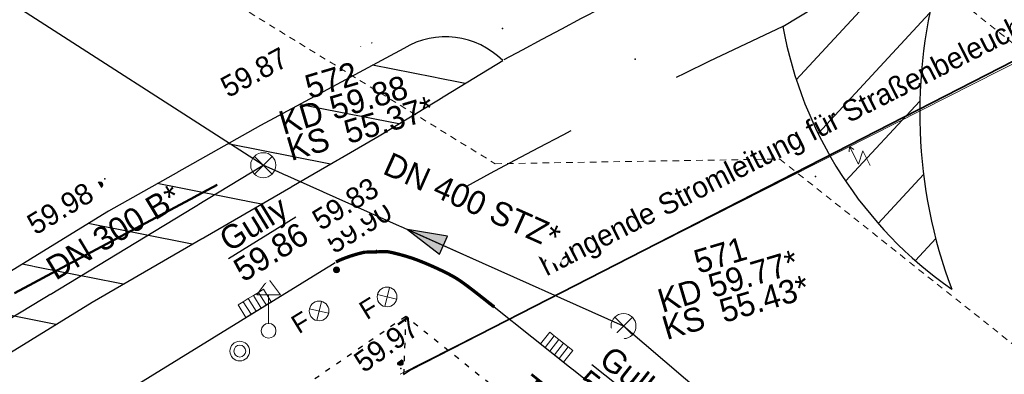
# Model space of a CAD drawing. Header units: metres. Extents: x 32365810 to 32367010, y 5620411 to 5622366.
# Tile 66 of 198: x 32366126 to 32366144, y 5622045 to 5622052. Entities that reach past the tile are written whole.
import ezdxf

# ---------------------------------------------------------------- set-up
doc = ezdxf.new("R2010")
doc.units = ezdxf.units.M
for name, pattern in [('1000.100', [0]), ('1000.196', [0.225, 0.075, -0.15]), ('1000.210', [0]), ('1000.211', [0]), ('1000.213', [4.5, 2.25, -2.25]), ('1000.300', [0]), ('1000.325', [0]), ('1600.2028', [0]), ('1600.2032', [0.25, 0.125, 0, 0, -0.125]), ('1600.2512', [0.25, 0.125, 0, 0, -0.125])]:
    doc.linetypes.add(name, pattern=pattern)
doc.layers.get('0').update_dxf_attribs({"color": 1, "linetype": 'CONTINUOUS'})
for name, color, linetype in [('Beschriftung Kanalbestand (AMT 66)', 7, 'CONTINUOUS'), ('EFB-_ Dachhöhen Bestandsgebäude (NHN)', 7, 'CONTINUOUS'), ('Fahrbahnmarkierung', 7, 'CONTINUOUS'), ('Flurstücke_Grenzpunkte', 11, 'CONTINUOUS'), ('Gebäude', 31, 'CONTINUOUS'), ('Höhen_ gemessen (NHN)', 7, 'CONTINUOUS'), ('Leitungen Kanalbestand (AMT 66)', 7, 'CONTINUOUS'), ('Stromversorgung', 7, 'CONTINUOUS'), ('Symbole Topographie', 7, 'CONTINUOUS'), ('Topographie_ örtl. Aufnahme', 7, 'CONTINUOUS'), ('weitere Entwässerungsleitungen', 7, 'CONTINUOUS')]:
    doc.layers.add(name, color=color, linetype=linetype)
doc.styles.add('Arial', font='Arial.ttf')
doc.styles.add('Dachhöhe NHN_ Bestand_ gemessen_ schwarz', font='Century Gothic.ttf')
doc.styles.add('Höhe NHN_ gemessen_ blau', font='Century Gothic.ttf')
doc.styles.add('Kanal Mischwasser_ Beschriftung allgemein_ dünn_ lila', font='Century Gothic.ttf')
doc.styles.add('Kanal_ Höhe_ NHN (Deckel_Sohle)_ lila', font='Century Gothic.ttf')
doc.styles.add('Stromversorgung_ Beschriftung allgemein_ dünn_ schwarz', font='Century Gothic.ttf')

# ---------------------------------------------------------------- blocks, each defined once
blk = doc.blocks.new('S1000.451')
at = {"color": 0, "lineweight": -2}
for radius in [0.5, 0.3]:
    blk.add_circle((0, 0), radius, dxfattribs=at)
blk = doc.blocks.new('S1000.460', base_point=(0, -0.375))
at = {"color": 0, "lineweight": -2}
for p, q in [((-0.2, 0.23), (0, 0.5)), ((0, 0.5), (0.2, 0.23)), ((0.2, 0.23), (-0.2, 0.23)), ((0, -0.25), (0, 0.23))]:
    blk.add_line(p, q, dxfattribs=at)
blk.add_circle((0, -0.375), 0.125, dxfattribs=at)
blk = doc.blocks.new('S1000.364', base_point=(0.25, 0))
at = {"color": 0, "lineweight": -2}
for p, q in [((0.075, 0.175), (0.425, -0.175)), ((0.425, 0.175), (0.075, -0.175))]:
    blk.add_line(p, q, dxfattribs=at)
blk.add_circle((0.25, 0), 0.25, dxfattribs=at)
at = {"color": 0, "lineweight": -2, "insert": (-0.5, -0.235), "char_height": 0.47, "attachment_point": 7, "line_spacing_factor": 0.69, "style": 'Arial'}
blk.add_mtext('F', dxfattribs=at)
blk = doc.blocks.new('S1000.345')
at = {"color": 0, "lineweight": -2}
for p, q in [((-0.353554, 0.353554), (0.353554, -0.353554)), ((-0.353554, -0.353554), (0.353554, 0.353554))]:
    blk.add_line(p, q, dxfattribs=at)
blk.add_circle((0, 0), 0.5, dxfattribs=at)
blk = doc.blocks.new('S1000.507', base_point=(0, -0.25))
at = {"color": 0, "lineweight": -2}
for p, q in [((-0.5, 0.25), (-0.3, 0.25)), ((-0.5, -0.25), (-0.5, 0.25)), ((-0.3, 0.25), (-0.1, 0.25)), ((-0.3, 0.25), (-0.3, -0.25)), ((-0.1, 0.25), (0.1, 0.25)), ((-0.1, 0.25), (-0.1, -0.25)), ((0.1, 0.25), (0.3, 0.25)), ((0.1, 0.25), (0.1, -0.25)), ((0.3, 0.25), (0.5, 0.25)), ((0.3, 0.25), (0.3, -0.25)), ((0.5, 0.25), (0.5, -0.25)), ((-0.3, -0.25), (-0.5, -0.25)), ((-0.1, -0.25), (-0.3, -0.25)), ((0.1, -0.25), (-0.1, -0.25)), ((0.3, -0.25), (0.1, -0.25)), ((0.5, -0.25), (0.3, -0.25))]:
    blk.add_line(p, q, dxfattribs=at)
blk = doc.blocks.new('S1000.15')
at = {"color": 0, "lineweight": -2}
for p, q in [((-0.5, 0.05), (-0.485, 0.1)), ((0.495, 0.05), (-0.5, 0.05)), ((-0.5, -0.05), (-0.5, 0)), ((-0.5, 0), (0.5, 0)), ((-0.485, 0.1), (0.49, 0.1)), ((-0.475, 0.15), (-0.455, 0.2)), ((0.475, 0.15), (-0.475, 0.15)), ((-0.455, 0.2), (0.455, 0.2)), ((-0.43, 0.25), (-0.4, 0.3)), ((0.43, 0.25), (-0.43, 0.25)), ((-0.4, 0.3), (0.395, 0.3)), ((-0.355, 0.35), (-0.295, 0.4)), ((0.36, 0.35), (-0.355, 0.35)), ((-0.295, 0.4), (0.3, 0.4)), ((0.22, 0.45), (-0.215, 0.45)), ((0.3, 0.4), (0.22, 0.45)), ((0.395, 0.3), (0.36, 0.35)), ((0.455, 0.2), (0.43, 0.25)), ((0.49, 0.1), (0.475, 0.15)), ((0.5, 0), (0.495, 0.05)), ((0.495, -0.05), (-0.5, -0.05)), ((-0.475, -0.15), (-0.49, -0.1)), ((-0.49, -0.1), (0.485, -0.1)), ((0.475, -0.15), (-0.475, -0.15)), ((-0.43, -0.25), (-0.455, -0.2)), ((-0.455, -0.2), (0.46, -0.2)), ((0.425, -0.25), (-0.43, -0.25)), ((-0.355, -0.35), (-0.4, -0.3)), ((-0.4, -0.3), (0.395, -0.3)), ((0.345, -0.35), (-0.355, -0.35)), ((-0.205, -0.45), (-0.29, -0.4)), ((-0.29, -0.4), (0.285, -0.4)), ((0.2, -0.45), (-0.205, -0.45)), ((0.285, -0.4), (0.345, -0.35)), ((0.395, -0.3), (0.425, -0.25)), ((0.46, -0.2), (0.475, -0.15)), ((0.485, -0.1), (0.495, -0.05))]:
    blk.add_line(p, q, dxfattribs=at)
blk.add_circle((0, 0), 0.5, dxfattribs=at)
blk = doc.blocks.new('O1462')
at = {"layer": 'Flurstücke_Grenzpunkte', "color": 7, "linetype": '1600.2028', "lineweight": 35}
for p, q in [((32366149.913, 5622053.603), (32366133.183, 5622045.049)), ((32366133.183, 5622045.049), (32366133.051, 5622044.958))]:
    blk.add_line(p, q, dxfattribs=at)
blk = doc.blocks.new('O1916')
at = {"layer": 'Flurstücke_Grenzpunkte', "color": 7, "linetype": '1600.2028', "lineweight": 35}
for p, q in [((32366149.913, 5622053.603), (32366133.183, 5622045.049)), ((32366133.183, 5622045.049), (32366133.051, 5622044.958))]:
    blk.add_line(p, q, dxfattribs=at)
blk = doc.blocks.new('*X974')
at = {"color": 253, "linetype": '1000.210', "lineweight": 25, "true_color": 0x999999}
for p, q in [((32366134.224585, 5622050.490275), (32366132.460511, 5622050.837195)), ((32366132.957863, 5622049.720232), (32366131.070853, 5622050.091328)), ((32366131.657514, 5622048.956803), (32366129.703707, 5622049.341035)), ((32366130.343161, 5622048.196127), (32366128.362434, 5622048.585653)), ((32366129.028808, 5622047.435452), (32366127.046765, 5622047.825237)), ((32366127.714455, 5622046.674776), (32366125.788358, 5622047.053559)), ((32366126.43115, 5622045.907995), (32366124.52995, 5622046.281881))]:
    blk.add_line(p, q, dxfattribs=at)
blk = doc.blocks.new('*X975')
at = {"color": 253, "linetype": '1000.210', "lineweight": 25, "true_color": 0x999999}
for p, q in [((32366140.527547, 5622050.561694), (32366142.729425, 5622052.934107)), ((32366140.942864, 5622049.539178), (32366143.066823, 5622051.827636)), ((32366141.46656, 5622048.633435), (32366142.879245, 5622050.155532)), ((32366142.085686, 5622047.830512), (32366142.949397, 5622048.761118)), ((32366142.794071, 5622047.123762), (32366143.1825, 5622047.542275))]:
    blk.add_line(p, q, dxfattribs=at)
blk = doc.blocks.new('S1000.399', base_point=(0.175, -0.5))
at = {"color": 0, "lineweight": -2}
for p, q in [((-0.2, -0.125), (-0.2, 0.5)), ((0.175, 0.25), (-0.2, -0.125)), ((0.175, 0.25), (0.175, -0.5)), ((0.075, -0.325), (0.175, -0.5)), ((0.175, -0.5), (0.275, -0.325))]:
    blk.add_line(p, q, dxfattribs=at)
blk = doc.blocks.new('S1000.370')
at = {"lineweight": -2}
blk.add_hatch(color=0, dxfattribs=at).paths.add_polyline_path([(0.065, 0), (-0.06, 0), (0, 0.25)], flags=0)
at = {"color": 0, "lineweight": -2}
for p, q in [((0, 0.25), (-0.06, 0)), ((0, -0.25), (0, 0.25)), ((0.065, 0), (0, 0.25)), ((-0.06, 0), (0.065, 0))]:
    blk.add_line(p, q, dxfattribs=at)

msp = doc.modelspace()

# ---------------------------------------------------------------- linework, layer by layer
at = {"layer": 'Fahrbahnmarkierung', "color": 7, "true_color": 0xffffff}
for p in [(32366134.934067, 5622051.532438, 59.857), (32366132.443416, 5622051.255263, 59.866), (32366132.236434, 5622051.184615, 59.867), (32366137.458916, 5622050.950743, 59.874), (32366127.359996, 5622048.676913, 59.978), (32366140.891477, 5622048.721318, 59.829)]:
    msp.add_point(p, dxfattribs=at)
at = {"layer": 'Topographie_ örtl. Aufnahme', "color": 7, "true_color": 0xffffff}
for p in [(32366132.532733, 5622047.315423, 59.787), (32366133.266467, 5622047.150582, 59.767), (32366134.062938, 5622046.781081, 59.744), (32366133.001051, 5622045.072172, 59.98)]:
    msp.add_point(p, dxfattribs=at)

# ---------------------------------------------------------------- block references
at = {"layer": 'Höhen_ gemessen (NHN)', "color": 7, "lineweight": 18, "xscale": 0.1125, "yscale": 0.1125, "zscale": 0.1125}
for p in [(32366130.726729, 5622050.44841, 59.873), (32366127.266351, 5622048.563646, 59.981), (32366131.719429, 5622047.171316, 59.828), (32366131.774364, 5622046.946963, 59.895), (32366132.988608, 5622045.18474, 59.971)]:
    msp.add_blockref('S1000.15', p, dxfattribs=at)
at = {"layer": 'Leitungen Kanalbestand (AMT 66)', "color": 7, "lineweight": 18, "xscale": 0.475, "yscale": 0.475, "zscale": 0.475}
for p in [(32366130.378241, 5622048.936688, 59.876), (32366137.23812, 5622045.877838, 59.792)]:
    msp.add_blockref('S1000.345', p, dxfattribs=at)
at = {"layer": 'Symbole Topographie', "color": 7, "lineweight": 18}
for name, p, xscale, yscale, zscale in [('S1000.460', (32366130.480323, 5622045.789128, 59.968), 1.125, 1.125, 1.125), ('S1000.451', (32366129.932712, 5622045.402761, 59.995), 0.375, 0.375, 0.375)]:
    msp.add_blockref(name, p, dxfattribs=dict(at, xscale=xscale, yscale=yscale, zscale=zscale))
at = {"layer": 'Symbole Topographie', "color": 7, "lineweight": 18, "xscale": 0.7525, "yscale": 0.7525, "zscale": 0.7525, "rotation": 31.58604247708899}
for p in [(32366132.737059, 5622046.432642, 59.917), (32366131.442711, 5622046.16634, 59.952)]:
    msp.add_blockref('S1000.364', p, dxfattribs=at)
at = {"layer": 'Topographie_ örtl. Aufnahme', "color": 7, "lineweight": 18, "xscale": 0.5625, "yscale": 0.5625, "zscale": 0.5625}
for p, rotation in [((32366130.289986, 5622046.190938, 59.864), 31.58604247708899), ((32366135.87777, 5622045.369428, 59.688), 321.590393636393)]:
    msp.add_blockref('S1000.507', p, dxfattribs=dict(at, rotation=rotation))

# ---------------------------------------------------------------- next in the draw order: texts
at = {"layer": 'Stromversorgung', "color": 7, "lineweight": 25, "insert": (32366135.824151, 5622046.71363), "char_height": 0.4, "attachment_point": 7, "rotation": 26.8266675, "line_spacing_factor": 0.69, "style": 'Stromversorgung_ Beschriftung allgemein_ dünn_ schwarz', "bg_fill": 2}
msp.add_mtext('hängende Stromleitung für Straßenbeleuchtung', dxfattribs=at)
at = {"layer": 'weitere Entwässerungsleitungen', "color": 200, "lineweight": 25, "true_color": 0xd600ff, "char_height": 0.45, "attachment_point": 5, "line_spacing_factor": 0.69, "style": 'Kanal_ Höhe_ NHN (Deckel_Sohle)_ lila', "bg_fill": 2}
for s, insert, rotation in [('\\SGully/59.86;', (32366130.358829, 5622047.557596, 59.864), 31.5860093), ('\\SGully/59.69;', (32366137.226954, 5622044.683188, 59.688), 321.5903904)]:
    msp.add_mtext(s, dxfattribs=dict(at, insert=insert, rotation=rotation))

# ---------------------------------------------------------------- next in the draw order: texts
at = {"layer": 'Beschriftung Kanalbestand (AMT 66)', "color": 200, "lineweight": 25, "true_color": 0xd600ff, "char_height": 0.45, "attachment_point": 5, "line_spacing_factor": 0.69, "bg_fill": 2}
for s, insert, rotation, style in [('DN 400 STZ*', (32366134.355217, 5622048.258024), 335.9676777, 'Kanal Mischwasser_ Beschriftung allgemein_ dünn_ lila'), ('DN 300 B*', (32366127.530972, 5622047.664345), 31.1662542, 'Kanal Mischwasser_ Beschriftung allgemein_ dünn_ lila'), ('571\\PKD 59.77*\\PKS  55.43*', (32366139.227515, 5622046.72998), 16.5124674, 'Kanal_ Höhe_ NHN (Deckel_Sohle)_ lila')]:
    msp.add_mtext(s, dxfattribs=dict(at, insert=insert, rotation=rotation, style=style))
at = {"layer": 'EFB-_ Dachhöhen Bestandsgebäude (NHN)', "color": 7, "lineweight": 25, "insert": (32366135.205073, 5622044.633006, 75.714), "char_height": 0.45, "attachment_point": 7, "rotation": 321.3663739, "line_spacing_factor": 0.69, "style": 'Dachhöhe NHN_ Bestand_ gemessen_ schwarz', "bg_fill": 2}
msp.add_mtext('Tr 75.71', dxfattribs=at)
at = {"layer": 'Höhen_ gemessen (NHN)', "color": 142, "lineweight": 25, "true_color": 0x0087cd, "insert": (32366132.841214, 5622045.362416), "char_height": 0.4, "attachment_point": 8, "rotation": 35.5194946, "line_spacing_factor": 0.69, "style": 'Höhe NHN_ gemessen_ blau', "bg_fill": 2}
msp.add_mtext('59.97', dxfattribs=at)

# ---------------------------------------------------------------- next in the draw order: texts
at = {"layer": 'Beschriftung Kanalbestand (AMT 66)', "color": 200, "lineweight": 25, "true_color": 0xd600ff, "insert": (32366130.700628, 5622049.722539, 59.876), "char_height": 0.45, "attachment_point": 4, "rotation": 16.5124674, "line_spacing_factor": 0.69, "style": 'Kanal_ Höhe_ NHN (Deckel_Sohle)_ lila', "bg_fill": 2}
msp.add_mtext('    572\\PKD 59.88\\PKS  55.37*', dxfattribs=at)
at = {"layer": 'Höhen_ gemessen (NHN)', "color": 142, "lineweight": 25, "true_color": 0x0087cd, "char_height": 0.4, "line_spacing_factor": 0.69, "style": 'Höhe NHN_ gemessen_ blau', "bg_fill": 2}
for s, insert, attachment_point, rotation in [('59.98', (32366127.088616, 5622048.456799), 6, 30.9580082), ('59.90', (32366131.732219, 5622047.236883), 7, 31.5695499)]:
    msp.add_mtext(s, dxfattribs=dict(at, insert=insert, attachment_point=attachment_point, rotation=rotation))

# ---------------------------------------------------------------- next in the draw order: block references
at = {"layer": 'Flurstücke_Grenzpunkte', "color": 7, "true_color": 0xffffff}
msp.add_blockref('O1462', (0, 0), dxfattribs=at)

# ---------------------------------------------------------------- next in the draw order: texts
at = {"layer": 'Höhen_ gemessen (NHN)', "color": 142, "lineweight": 25, "true_color": 0x0087cd, "char_height": 0.4, "line_spacing_factor": 0.69, "style": 'Höhe NHN_ gemessen_ blau', "bg_fill": 2}
for s, insert, attachment_point, rotation in [('59.87', (32366130.891996, 5622050.839018), 9, 28.2925639), ('59.83', (32366131.478378, 5622047.679001), 7, 31.5968384)]:
    msp.add_mtext(s, dxfattribs=dict(at, insert=insert, attachment_point=attachment_point, rotation=rotation))

# ---------------------------------------------------------------- next in the draw order: block references
at = {"layer": 'Flurstücke_Grenzpunkte', "color": 7, "true_color": 0xffffff}
msp.add_blockref('O1916', (0, 0), dxfattribs=at)

# ---------------------------------------------------------------- next in the draw order: linework, layer by layer
at = {"layer": 'EFB-_ Dachhöhen Bestandsgebäude (NHN)', "color": 7, "linetype": '1000.196', "lineweight": 25}
for p, q in [((32366133.091319, 5622046.060667), (32366124.083751, 5622039.8826)), ((32366133.091319, 5622046.060667), (32366132.852238, 5622039.52217)), ((32366140.15442, 5622040.4155), (32366133.091319, 5622046.060667))]:
    msp.add_line(p, q, dxfattribs=at)
at = {"layer": 'Fahrbahnmarkierung', "color": 253, "linetype": '1000.210', "lineweight": 25, "true_color": 0x999999}
for p, q in [((32366140.271718, 5622051.574004), (32366142.620811, 5622052.999076)), ((32366133.056843, 5622051.157262), (32366130.327788, 5622049.692506)), ((32366132.585442, 5622049.493837), (32366134.938764, 5622050.924426)), ((32366130.327788, 5622049.692506), (32366127.435585, 5622048.063668)), ((32366127.119783, 5622046.330613), (32366132.585442, 5622049.493837)), ((32366127.435585, 5622048.063668), (32366124.269612, 5622046.122237)), ((32366124.019466, 5622044.427932), (32366127.119783, 5622046.330613))]:
    msp.add_line(p, q, dxfattribs=at)
at = {"layer": 'Fahrbahnmarkierung', "color": 253, "linetype": '1000.211', "lineweight": 50, "true_color": 0x999999}
msp.add_line((32366125.642622, 5622046.506892), (32366129.502794, 5622048.562513), dxfattribs=at)
at = {"layer": 'Fahrbahnmarkierung', "color": 253, "linetype": '1000.213', "lineweight": 25, "true_color": 0x999999}
for centre, radius, start, end in [((32366189.259678, 5621950.85212), 113.864956, 115.08493619, 118.49384676), ((32366187.701382, 5621950.109009), 112.003206, 115.05366955, 119.30458816)]:
    msp.add_arc(centre, radius, start, end, dxfattribs=at)
at = {"layer": 'Fahrbahnmarkierung', "color": 253, "linetype": '1000.210', "lineweight": 25, "true_color": 0x999999}
for centre, radius, start, end in [((32366152.390887, 5622049.935084), 9.514196, 163.6366668, 200.6334528), ((32366147.91792, 5622052.967852), 7.772208, 190.3311741, 235.2428442), ((32366133.84899, 5622049.838038), 1.538781, 44.9108498, 120.9832828)]:
    msp.add_arc(centre, radius, start, end, dxfattribs=at)
at = {"layer": 'Gebäude', "color": 7, "linetype": '1600.2512', "lineweight": 18}
for p, q in [((32366113.242, 5622062.208), (32366134.796, 5622048.964)), ((32366152.754, 5622044.784), (32366142.786, 5622052.741)), ((32366134.796, 5622048.964), (32366140.213, 5622049.054)), ((32366140.213, 5622049.054), (32366147.905, 5622042.952))]:
    msp.add_line(p, q, dxfattribs=at)
at = {"layer": 'Gebäude', "color": 7, "linetype": '1600.2032', "lineweight": 18}
for p, q in [((32366113.242, 5622062.208), (32366134.796, 5622048.964)), ((32366152.754, 5622044.784), (32366142.786, 5622052.741)), ((32366134.796, 5622048.964), (32366140.213, 5622049.054)), ((32366140.213, 5622049.054), (32366147.905, 5622042.952))]:
    msp.add_line(p, q, dxfattribs=at)
at = {"layer": 'Leitungen Kanalbestand (AMT 66)', "color": 200, "linetype": '1000.300', "lineweight": 25, "true_color": 0xd600ff}
for p, q in [((32366130.378241, 5622048.936688, 59.876), (32366102.503404, 5622066.873879)), ((32366106.600691, 5622034.555622), (32366130.378241, 5622048.936688, 59.876)), ((32366137.23812, 5622045.877838, 59.792), (32366130.378241, 5622048.936688, 59.876)), ((32366150.212, 5622034.838, 59.87), (32366137.23812, 5622045.877838, 59.792))]:
    msp.add_line(p, q, dxfattribs=at)
at = {"layer": 'Stromversorgung', "color": 7, "linetype": '1000.325', "lineweight": 18}
msp.add_line((32366150.094678, 5622053.615725, 70.905), (32366132.984607, 5622044.962777), dxfattribs=at)
at = {"layer": 'Topographie_ örtl. Aufnahme', "color": 142, "linetype": '1000.100', "lineweight": 25, "true_color": 0x0087cd}
for p, q in [((32366127.175462, 5622044.275916, 59.945), (32366131.745993, 5622047.086191, 59.823)), ((32366134.77748, 5622046.241807, 59.719), (32366141.895705, 5622040.598029, 59.758))]:
    msp.add_line(p, q, dxfattribs=at)
at = {"layer": 'Topographie_ örtl. Aufnahme', "color": 142, "linetype": '1000.100', "lineweight": 25, "true_color": 0x0087cd, "const_width": 0.0625}
msp.add_lwpolyline([(32366131.745993, 5622047.086191), (32366131.754719, 5622047.091556), (32366131.764612, 5622047.097132), (32366131.775543, 5622047.102872), (32366131.786475, 5622047.108612), (32366131.798444, 5622047.114517), (32366131.811323, 5622047.120539), (32366131.837081, 5622047.132584), (32366131.866476, 5622047.1451), (32366131.898475, 5622047.157717), (32366131.930475, 5622047.170333), (32366131.965078, 5622047.18305), (32366132.001254, 5622047.195495), (32366132.03743, 5622047.207941), (32366132.075178, 5622047.220115), (32366132.113465, 5622047.231647), (32366132.151752, 5622047.243178), (32366132.190579, 5622047.254068), (32366132.228913, 5622047.263943), (32366132.267247, 5622047.273819), (32366132.305088, 5622047.28268), (32366132.341404, 5622047.290157), (32366132.359562, 5622047.293895), (32366132.377338, 5622047.297287), (32366132.394604, 5622047.300286), (32366132.41187, 5622047.303285), (32366132.428626, 5622047.305892), (32366132.444742, 5622047.308059), (32366132.460858, 5622047.310227), (32366132.476335, 5622047.311955), (32366132.491043, 5622047.313198), (32366132.505751, 5622047.314441), (32366132.519691, 5622047.315198), (32366132.532733, 5622047.315423), (32366132.544702, 5622047.31563), (32366132.557349, 5622047.315413), (32366132.570587, 5622047.31481), (32366132.583825, 5622047.314207), (32366132.597653, 5622047.313217), (32366132.611983, 5622047.311878), (32366132.626313, 5622047.310538), (32366132.641144, 5622047.308849), (32366132.65639, 5622047.306846), (32366132.671635, 5622047.304844), (32366132.687294, 5622047.302528), (32366132.703278, 5622047.299936), (32366132.735246, 5622047.294751), (32366132.768514, 5622047.288461), (32366132.802376, 5622047.281358), (32366132.836238, 5622047.274256), (32366132.870694, 5622047.266341), (32366132.905037, 5622047.257907), (32366132.939379, 5622047.249473), (32366132.973609, 5622047.24052), (32366133.007018, 5622047.231342), (32366133.040427, 5622047.222164), (32366133.073016, 5622047.212761), (32366133.104077, 5622047.203425), (32366133.135139, 5622047.19409), (32366133.164674, 5622047.184823), (32366133.191974, 5622047.175918), (32366133.219275, 5622047.167013), (32366133.244342, 5622047.15847), (32366133.266467, 5622047.150582), (32366133.292299, 5622047.141372), (32366133.321121, 5622047.130561), (32366133.352157, 5622047.118458), (32366133.383193, 5622047.106355), (32366133.416442, 5622047.092961), (32366133.451128, 5622047.078587), (32366133.485814, 5622047.064212), (32366133.521938, 5622047.048857), (32366133.558721, 5622047.032833), (32366133.595505, 5622047.016808), (32366133.632949, 5622047.000114), (32366133.670277, 5622046.983061), (32366133.707605, 5622046.966007), (32366133.744817, 5622046.948595), (32366133.781136, 5622046.931135), (32366133.817455, 5622046.913674), (32366133.852881, 5622046.896166), (32366133.886638, 5622046.87892), (32366133.920395, 5622046.861674), (32366133.952483, 5622046.84469), (32366133.982126, 5622046.82828), (32366134.011768, 5622046.81187), (32366134.038964, 5622046.796034), (32366134.062938, 5622046.781081), (32366134.087382, 5622046.765836), (32366134.114646, 5622046.747661), (32366134.143923, 5622046.727316), (32366134.1732, 5622046.706972), (32366134.204491, 5622046.684457), (32366134.236986, 5622046.660533), (32366134.269481, 5622046.63661), (32366134.30318, 5622046.611276), (32366134.337277, 5622046.585293), (32366134.371374, 5622046.559309), (32366134.405867, 5622046.532676), (32366134.439949, 5622046.506153), (32366134.508113, 5622046.453108), (32366134.574632, 5622046.400503), (32366134.633042, 5622046.354419), (32366134.691452, 5622046.308335), (32366134.741753, 5622046.268771), (32366134.77748, 5622046.241807)], dxfattribs=at)

# ---------------------------------------------------------------- next in the draw order: block references
at = {"layer": 'Fahrbahnmarkierung', "color": 7, "true_color": 0xffffff}
for name in ['*X975', '*X974']:
    msp.add_blockref(name, (0, 0), dxfattribs=at)
at = {"layer": 'Leitungen Kanalbestand (AMT 66)', "color": 200, "lineweight": 25, "true_color": 0xd600ff, "xscale": 3.0025, "yscale": 3.0025, "zscale": 3.0025, "rotation": 65.967488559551}
msp.add_blockref('S1000.370', (32366133.80818, 5622047.407263, 59.834), dxfattribs=at)
at = {"layer": 'Stromversorgung', "color": 7, "lineweight": 18, "xscale": 0.5, "yscale": 0.5, "zscale": 0.5, "rotation": 206.826750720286}
msp.add_blockref('S1000.399', (32366141.539642, 5622049.289251), dxfattribs=at)

doc.saveas('drawing.dxf')
